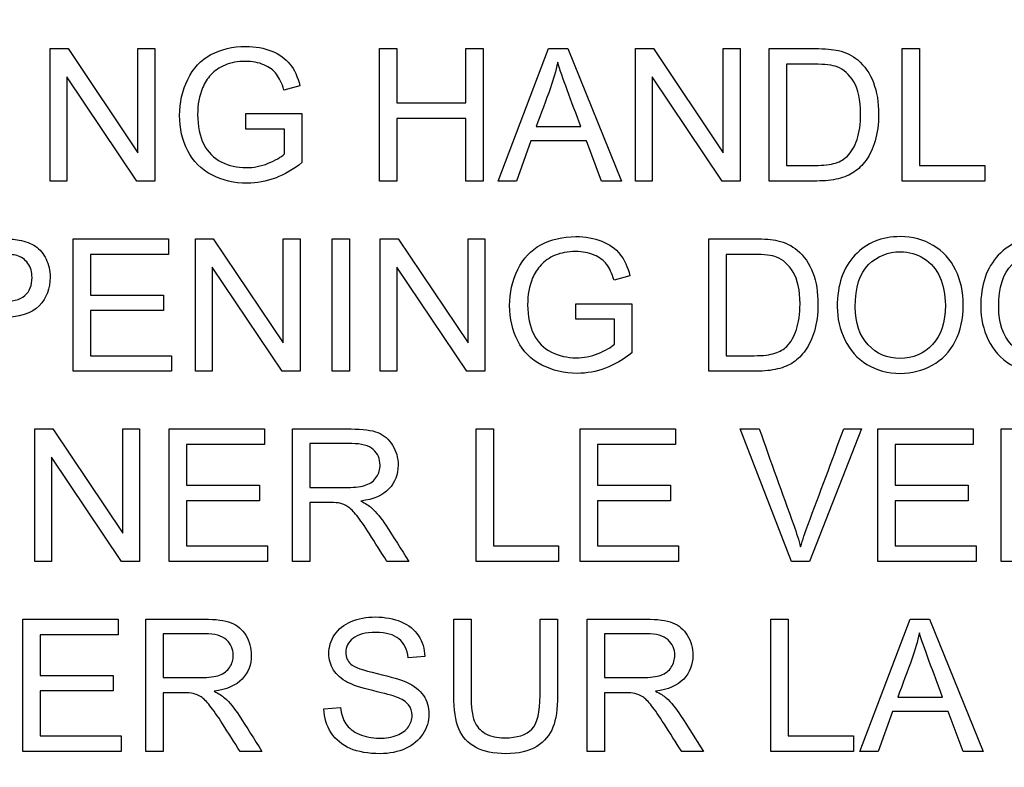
# Model space of a CAD drawing. Header units: inches. Extents: x 1 to 240, y -1 to 159.
# Tile 41 of 108: x 78.262 to 78.982, y 87.265 to 87.812. Entities that reach past the tile are written whole.
import ezdxf
from ezdxf.enums import TextEntityAlignment as Align

# ---------------------------------------------------------------- set-up
doc = ezdxf.new("R2010")
doc.units = ezdxf.units.IN
doc.header["$MEASUREMENT"] = 0
doc.layers.add('Default', color=7, linetype='Continuous')
doc.layers.add('LAB20180', color=7, linetype='Continuous')
doc.styles.add('SEACAD_Times_New_Roman', font='times.ttf')
doc.dimstyles.new('HAMMOND_(STH_-_240x160)', dxfattribs={"dimtxt": 1, "dimasz": 1.25, "dimexe": 0.5, "dimexo": 0.5, "dimgap": 0.25, "dimtad": 0, "dimtih": 1, "dimtoh": 1, "dimzin": 0, "dimdsep": 46, "dimtxsty": 'SEACAD_Times_New_Roman', "dimblk1": '_SE_FILLED', "dimblk2": '_SE_FILLED', "dimsah": 1, "dimcen": 0.5, "dimadec": 0, "dimazin": 0, "dimtfac": 0.8, "dimtofl": 0, "dimtmove": 0, "dimatfit": 3, "dimfxl": 1, "dimtolj": 1, "dimtzin": 0, "dimarcsym": 0})

# ---------------------------------------------------------------- blocks, each defined once
blk = doc.blocks.new('SE')
at = {"layer": 'LAB20180', "color": 7, "linetype": 'Continuous'}
for p, q in [((78.28439, 87.69378), (78.28439, 87.79056)), ((78.28439, 87.79056), (78.29752, 87.79056)), ((78.29752, 87.79056), (78.34865, 87.71445)), ((78.34865, 87.71445), (78.34865, 87.79056)), ((78.34865, 87.79056), (78.36095, 87.79056)), ((78.36095, 87.79056), (78.36095, 87.69378)), ((78.5254, 87.69378), (78.5254, 87.79056)), ((78.5254, 87.79056), (78.53809, 87.79056)), ((78.53809, 87.79056), (78.53809, 87.75083)), ((78.58851, 87.75083), (78.58851, 87.79056)), ((78.58851, 87.79056), (78.60126, 87.79056)), ((78.60126, 87.79056), (78.60126, 87.69378)), ((78.61207, 87.69378), (78.64903, 87.79056)), ((78.64903, 87.79056), (78.66314, 87.79056)), ((78.66314, 87.79056), (78.70235, 87.69378)), ((78.71252, 87.69378), (78.71252, 87.79056)), ((78.71252, 87.79056), (78.72566, 87.79056)), ((78.72566, 87.79056), (78.77685, 87.71445)), ((78.77685, 87.71445), (78.77685, 87.79056)), ((78.77685, 87.79056), (78.78909, 87.79056)), ((78.78909, 87.79056), (78.78909, 87.69378)), ((78.81046, 87.69378), (78.81046, 87.79056)), ((78.9077, 87.69378), (78.9077, 87.79056)), ((78.9077, 87.79056), (78.92038, 87.79056)), ((78.92038, 87.79056), (78.92038, 87.70517)), ((78.82315, 87.77922), (78.82315, 87.70517)), ((78.34781, 87.69378), (78.29662, 87.76989)), ((78.29662, 87.76989), (78.29662, 87.69378)), ((78.77595, 87.69378), (78.72482, 87.76989)), ((78.72482, 87.76989), (78.72482, 87.69378)), ((78.46713, 87.76345), (78.45541, 87.76029)), ((78.53809, 87.75083), (78.58851, 87.75083)), ((78.42746, 87.7317), (78.42746, 87.7431)), ((78.42746, 87.7431), (78.46861, 87.7431)), ((78.46861, 87.7431), (78.46861, 87.70723)), ((78.58851, 87.73943), (78.53809, 87.73943)), ((78.53809, 87.73943), (78.53809, 87.69378)), ((78.58851, 87.69378), (78.58851, 87.73943)), ((78.45586, 87.7317), (78.42746, 87.7317)), ((78.45586, 87.71361), (78.45586, 87.7317)), ((78.63983, 87.73357), (78.6726, 87.73357)), ((78.63596, 87.72308), (78.62553, 87.69378)), ((78.67672, 87.72308), (78.63596, 87.72308)), ((78.6878, 87.69378), (78.67672, 87.72308)), ((78.92038, 87.70517), (78.96809, 87.70517)), ((78.96809, 87.70517), (78.96809, 87.69378)), ((78.29662, 87.69378), (78.28439, 87.69378)), ((78.36095, 87.69378), (78.34781, 87.69378)), ((78.53809, 87.69378), (78.5254, 87.69378)), ((78.60126, 87.69378), (78.58851, 87.69378)), ((78.62553, 87.69378), (78.61207, 87.69378)), ((78.70235, 87.69378), (78.6878, 87.69378)), ((78.72482, 87.69378), (78.71252, 87.69378)), ((78.78909, 87.69378), (78.77595, 87.69378)), ((78.96809, 87.69378), (78.9077, 87.69378)), ((78.30119, 87.55476), (78.30119, 87.65154)), ((78.30119, 87.65154), (78.37093, 87.65154)), ((78.37093, 87.65154), (78.37093, 87.64014)), ((78.3907, 87.55476), (78.3907, 87.65154)), ((78.3907, 87.65154), (78.40377, 87.65154)), ((78.40377, 87.65154), (78.45496, 87.57543)), ((78.45496, 87.57543), (78.45496, 87.65154)), ((78.45496, 87.65154), (78.46719, 87.65154)), ((78.46719, 87.65154), (78.46719, 87.55476)), ((78.49063, 87.55476), (78.49063, 87.65154)), ((78.49063, 87.65154), (78.50332, 87.65154)), ((78.50332, 87.65154), (78.50332, 87.55476)), ((78.52579, 87.55476), (78.52579, 87.65154)), ((78.52579, 87.65154), (78.53893, 87.65154)), ((78.53893, 87.65154), (78.59012, 87.57543)), ((78.59012, 87.57543), (78.59012, 87.65154)), ((78.59012, 87.65154), (78.60235, 87.65154)), ((78.60235, 87.65154), (78.60235, 87.55476)), ((78.76616, 87.55476), (78.76616, 87.65154)), ((78.37093, 87.64014), (78.31388, 87.64014)), ((78.31388, 87.64014), (78.31388, 87.61039)), ((78.77885, 87.64014), (78.77885, 87.56609)), ((78.45406, 87.55476), (78.40293, 87.63081)), ((78.40293, 87.63081), (78.40293, 87.55476)), ((78.58922, 87.55476), (78.53809, 87.63081)), ((78.53809, 87.63081), (78.53809, 87.55476)), ((78.70853, 87.62443), (78.69688, 87.62128)), ((78.31388, 87.61039), (78.36726, 87.61039)), ((78.36726, 87.61039), (78.36726, 87.59906)), ((78.36726, 87.59906), (78.31388, 87.59906)), ((78.31388, 87.59906), (78.31388, 87.56609)), ((78.66893, 87.59269), (78.66893, 87.60408)), ((78.66893, 87.60408), (78.71001, 87.60408)), ((78.71001, 87.60408), (78.71001, 87.56822)), ((78.69733, 87.59269), (78.66893, 87.59269)), ((78.69733, 87.57459), (78.69733, 87.59269)), ((78.31388, 87.56609), (78.37318, 87.56609)), ((78.37318, 87.56609), (78.37318, 87.55476)), ((78.37318, 87.55476), (78.30119, 87.55476)), ((78.40293, 87.55476), (78.3907, 87.55476)), ((78.46719, 87.55476), (78.45406, 87.55476)), ((78.50332, 87.55476), (78.49063, 87.55476)), ((78.53809, 87.55476), (78.52579, 87.55476)), ((78.60235, 87.55476), (78.58922, 87.55476)), ((78.27315, 87.41574), (78.27315, 87.51252)), ((78.27315, 87.51252), (78.28629, 87.51252)), ((78.28629, 87.51252), (78.33748, 87.43641)), ((78.33748, 87.43641), (78.33748, 87.51252)), ((78.33748, 87.51252), (78.34971, 87.51252)), ((78.34971, 87.51252), (78.34971, 87.41574)), ((78.37154, 87.41574), (78.37154, 87.51252)), ((78.37154, 87.51252), (78.44128, 87.51252)), ((78.44128, 87.51252), (78.44128, 87.50112)), ((78.46169, 87.41574), (78.46169, 87.51252)), ((78.59594, 87.41574), (78.59594, 87.51252)), ((78.59594, 87.51252), (78.60869, 87.51252)), ((78.60869, 87.51252), (78.60869, 87.42707)), ((78.67205, 87.41574), (78.67205, 87.51252)), ((78.67205, 87.51252), (78.74179, 87.51252)), ((78.74179, 87.51252), (78.74179, 87.50112)), ((78.82666, 87.41574), (78.78925, 87.51252)), ((78.78925, 87.51252), (78.80309, 87.51252)), ((78.87798, 87.51252), (78.83999, 87.41574)), ((78.86491, 87.51252), (78.87798, 87.51252)), ((78.88989, 87.41574), (78.88989, 87.51252)), ((78.88989, 87.51252), (78.95963, 87.51252)), ((78.95963, 87.51252), (78.95963, 87.50112)), ((78.98004, 87.41574), (78.98004, 87.51252)), ((78.44128, 87.50112), (78.38422, 87.50112)), ((78.38422, 87.50112), (78.38422, 87.47138)), ((78.47444, 87.50183), (78.47444, 87.46977)), ((78.74179, 87.50112), (78.68474, 87.50112)), ((78.68474, 87.50112), (78.68474, 87.47138)), ((78.95963, 87.50112), (78.90258, 87.50112)), ((78.90258, 87.50112), (78.90258, 87.47138)), ((78.33658, 87.41574), (78.28545, 87.49179)), ((78.28545, 87.49179), (78.28545, 87.41574)), ((78.38422, 87.47138), (78.43761, 87.47138)), ((78.43761, 87.47138), (78.43761, 87.46004)), ((78.68474, 87.47138), (78.73812, 87.47138)), ((78.73812, 87.47138), (78.73812, 87.46004)), ((78.90258, 87.47138), (78.95596, 87.47138)), ((78.95596, 87.47138), (78.95596, 87.46004)), ((78.43761, 87.46004), (78.38422, 87.46004)), ((78.38422, 87.46004), (78.38422, 87.42707)), ((78.47444, 87.45869), (78.47444, 87.41574)), ((78.73812, 87.46004), (78.68474, 87.46004)), ((78.68474, 87.46004), (78.68474, 87.42707)), ((78.95596, 87.46004), (78.90258, 87.46004)), ((78.90258, 87.46004), (78.90258, 87.42707)), ((78.38422, 87.42707), (78.44353, 87.42707)), ((78.44353, 87.42707), (78.44353, 87.41574)), ((78.60869, 87.42707), (78.65634, 87.42707)), ((78.65634, 87.42707), (78.65634, 87.41574)), ((78.68474, 87.42707), (78.74404, 87.42707)), ((78.74404, 87.42707), (78.74404, 87.41574)), ((78.90258, 87.42707), (78.96188, 87.42707)), ((78.96188, 87.42707), (78.96188, 87.41574)), ((78.28545, 87.41574), (78.27315, 87.41574)), ((78.34971, 87.41574), (78.33658, 87.41574)), ((78.44353, 87.41574), (78.37154, 87.41574)), ((78.47444, 87.41574), (78.46169, 87.41574)), ((78.54675, 87.41574), (78.53072, 87.41574)), ((78.65634, 87.41574), (78.59594, 87.41574)), ((78.74404, 87.41574), (78.67205, 87.41574)), ((78.83999, 87.41574), (78.82666, 87.41574)), ((78.96188, 87.41574), (78.88989, 87.41574)), ((78.99279, 87.41574), (78.98004, 87.41574)), ((78.26436, 87.27672), (78.26436, 87.3735)), ((78.26436, 87.3735), (78.3341, 87.3735)), ((78.3341, 87.3735), (78.3341, 87.36211)), ((78.35432, 87.27672), (78.35432, 87.3735)), ((78.57969, 87.3735), (78.59237, 87.3735)), ((78.64279, 87.3735), (78.65554, 87.3735)), ((78.6773, 87.27672), (78.6773, 87.3735)), ((78.81156, 87.27672), (78.81156, 87.3735)), ((78.81156, 87.3735), (78.82431, 87.3735)), ((78.82431, 87.3735), (78.82431, 87.28806)), ((78.87672, 87.27672), (78.91362, 87.3735)), ((78.91362, 87.3735), (78.92772, 87.3735)), ((78.92772, 87.3735), (78.967, 87.27672)), ((78.3341, 87.36211), (78.27711, 87.36211)), ((78.27711, 87.36211), (78.27711, 87.33236)), ((78.36706, 87.36281), (78.36706, 87.33075)), ((78.69005, 87.36281), (78.69005, 87.33075)), ((78.5585, 87.3462), (78.54627, 87.3453)), ((78.27711, 87.33236), (78.33049, 87.33236)), ((78.33049, 87.33236), (78.33049, 87.32102)), ((78.33049, 87.32102), (78.27711, 87.32102)), ((78.27711, 87.32102), (78.27711, 87.28806)), ((78.36706, 87.31961), (78.36706, 87.27672)), ((78.69005, 87.31961), (78.69005, 87.27672)), ((78.90441, 87.31645), (78.93719, 87.31645)), ((78.48471, 87.30782), (78.49675, 87.30898)), ((78.90055, 87.30602), (78.89018, 87.27672)), ((78.94131, 87.30602), (78.90055, 87.30602)), ((78.95238, 87.27672), (78.94131, 87.30602)), ((78.27711, 87.28806), (78.33635, 87.28806)), ((78.33635, 87.28806), (78.33635, 87.27672)), ((78.82431, 87.28806), (78.87202, 87.28806)), ((78.87202, 87.28806), (78.87202, 87.27672)), ((78.33635, 87.27672), (78.26436, 87.27672)), ((78.36706, 87.27672), (78.35432, 87.27672)), ((78.43938, 87.27672), (78.42334, 87.27672)), ((78.69005, 87.27672), (78.6773, 87.27672)), ((78.76236, 87.27672), (78.74639, 87.27672)), ((78.87202, 87.27672), (78.81156, 87.27672)), ((78.89018, 87.27672), (78.87672, 87.27672)), ((78.967, 87.27672), (78.95238, 87.27672))]:
    blk.add_line(p, q, dxfattribs=at)
for points, knots in [([(78.46861, 87.70723), (78.4623, 87.70228), (78.4558, 87.69848), (78.44916, 87.69597), (78.44248, 87.69343), (78.43558, 87.69217), (78.41903, 87.69217), (78.4104, 87.69423), (78.40261, 87.69828), (78.39487, 87.70231), (78.38902, 87.7082), (78.38503, 87.71593), (78.38108, 87.72358), (78.37911, 87.73222), (78.37911, 87.75109), (78.3811, 87.75991), (78.38503, 87.76802), (78.38898, 87.77619), (78.39462, 87.78225), (78.40203, 87.78618), (78.40941, 87.79009), (78.41787, 87.79217), (78.43455, 87.79217), (78.44086, 87.79101), (78.45219, 87.7865), (78.45657, 87.78328), (78.45979, 87.77929), (78.46304, 87.77526), (78.46545, 87.76995), (78.46713, 87.76345)], [0, 0, 0, 0, 0.088464, 0.088464, 0.088464, 0.168275, 0.168275, 0.276643, 0.276643, 0.276643, 0.375909, 0.375909, 0.375909, 0.481964, 0.481964, 0.587298, 0.587298, 0.587298, 0.686536, 0.686536, 0.686536, 0.786193, 0.786193, 0.858611, 0.858611, 0.931029, 0.931029, 0.931029, 1, 1, 1, 1]), ([(78.81046, 87.79056), (78.82156, 87.79056), (78.83266, 87.79056), (78.84375, 87.79056), (78.85129, 87.79056), (78.85702, 87.79011), (78.86101, 87.78914), (78.86654, 87.7878), (78.87125, 87.78553), (78.87518, 87.78225), (78.88029, 87.77797), (78.88406, 87.7724), (78.88664, 87.7657), (78.88923, 87.75897), (78.89044, 87.75128), (78.89044, 87.73531), (78.88954, 87.72881), (78.88786, 87.72314), (78.88618, 87.71746), (78.88394, 87.71277), (78.87853, 87.7053), (78.87563, 87.70241), (78.87241, 87.70028), (78.86923, 87.69819), (78.86539, 87.69655), (78.86088, 87.69545), (78.85636, 87.69435), (78.85122, 87.69378), (78.84536, 87.69378), (78.83373, 87.69378), (78.8221, 87.69378), (78.81046, 87.69378)], [0, 0, 0, 0, 0.150369, 0.150369, 0.150369, 0.228741, 0.228741, 0.228741, 0.300535, 0.300535, 0.300535, 0.392465, 0.392465, 0.392465, 0.497213, 0.497213, 0.587785, 0.587785, 0.587785, 0.651375, 0.651375, 0.714965, 0.714965, 0.714965, 0.771693, 0.771693, 0.771693, 0.842372, 0.842372, 0.842372, 1, 1, 1, 1]), ([(78.45541, 87.76029), (78.45399, 87.76519), (78.45219, 87.76905), (78.45, 87.77188), (78.44784, 87.77469), (78.44479, 87.77697), (78.44079, 87.77871), (78.43682, 87.78044), (78.43236, 87.78122), (78.42167, 87.78122), (78.41658, 87.78032), (78.41233, 87.77852), (78.40811, 87.77672), (78.40467, 87.7744), (78.40203, 87.7715), (78.39942, 87.76863), (78.39739, 87.76538), (78.39598, 87.76197), (78.39347, 87.75594), (78.39231, 87.74941), (78.39231, 87.73376), (78.39379, 87.72655), (78.39675, 87.72076), (78.39974, 87.71491), (78.40403, 87.71058), (78.40963, 87.70775), (78.41528, 87.70489), (78.42135, 87.70356), (78.43326, 87.70356), (78.4386, 87.70459), (78.44388, 87.70672), (78.44919, 87.70885), (78.45316, 87.71116), (78.45586, 87.71361)], [0, 0, 0, 0, 0.06855, 0.06855, 0.06855, 0.130284, 0.130284, 0.130284, 0.200428, 0.200428, 0.285537, 0.285537, 0.285537, 0.352489, 0.352489, 0.352489, 0.41295, 0.41295, 0.41295, 0.513226, 0.513226, 0.638571, 0.638571, 0.638571, 0.73781, 0.73781, 0.73781, 0.838521, 0.838521, 0.926007, 0.926007, 0.926007, 1, 1, 1, 1]), ([(78.65567, 87.78058), (78.65432, 87.77427), (78.65251, 87.76808), (78.65039, 87.7619), (78.64711, 87.75237), (78.64335, 87.74301), (78.63983, 87.73357)], [0, 0, 0, 0, 0.391046, 0.391046, 0.391046, 1, 1, 1, 1]), ([(78.6726, 87.73357), (78.66928, 87.7425), (78.66595, 87.75143), (78.66262, 87.76036), (78.65961, 87.76845), (78.65728, 87.77523), (78.65567, 87.78058)], [0, 0, 0, 0, 0.572052, 0.572052, 0.572052, 1, 1, 1, 1]), ([(78.82315, 87.70517), (78.83006, 87.70517), (78.83697, 87.70517), (78.84388, 87.70517), (78.85026, 87.70517), (78.85528, 87.70575), (78.85889, 87.70691), (78.86255, 87.70809), (78.86545, 87.70975), (78.86758, 87.71194), (78.87056, 87.71501), (78.87299, 87.71908), (78.87473, 87.72423), (78.87644, 87.72931), (78.87724, 87.73557), (78.87724, 87.75302), (78.87556, 87.76081), (78.87228, 87.76628), (78.86901, 87.77174), (78.86488, 87.77536), (78.86011, 87.77723), (78.85671, 87.77856), (78.85116, 87.77916), (78.8435, 87.77922), (78.83672, 87.77928), (78.82993, 87.77922), (78.82315, 87.77922)], [0, 0, 0, 0, 0.131808, 0.131808, 0.131808, 0.228178, 0.228178, 0.228178, 0.292644, 0.292644, 0.292644, 0.383825, 0.383825, 0.383825, 0.499074, 0.499074, 0.657793, 0.657793, 0.657793, 0.76379, 0.76379, 0.76379, 0.870647, 0.870647, 0.870647, 1, 1, 1, 1]), ([(78.21053, 87.65154), (78.2227, 87.65154), (78.23487, 87.65154), (78.24704, 87.65154), (78.25341, 87.65154), (78.25837, 87.65122), (78.26172, 87.65057), (78.26646, 87.64966), (78.27048, 87.64826), (78.2737, 87.64607), (78.2769, 87.64389), (78.27949, 87.64072), (78.28142, 87.63673), (78.28338, 87.63268), (78.28439, 87.62829), (78.28439, 87.61529), (78.28175, 87.60827), (78.27647, 87.6026), (78.27118, 87.59693), (78.26178, 87.59404), (78.24807, 87.59404), (78.23981, 87.59404), (78.23154, 87.59404), (78.22328, 87.59404)], [0, 0, 0, 0, 0.217025, 0.217025, 0.217025, 0.304597, 0.304597, 0.304597, 0.381192, 0.381192, 0.381192, 0.45407, 0.45407, 0.45407, 0.533735, 0.533735, 0.671534, 0.671534, 0.671534, 0.852688, 0.852688, 0.852688, 1, 1, 1, 1]), ([(78.71001, 87.56822), (78.70377, 87.56319), (78.69726, 87.55946), (78.68387, 87.55444), (78.67705, 87.55315), (78.6605, 87.55315), (78.65187, 87.55521), (78.63629, 87.56332), (78.63043, 87.56918), (78.6265, 87.57691), (78.62258, 87.58461), (78.62051, 87.59314), (78.62051, 87.61207), (78.62251, 87.62082), (78.63036, 87.63718), (78.63603, 87.64323), (78.65084, 87.65109), (78.65934, 87.65308), (78.669, 87.65315), (78.67595, 87.6532), (78.68233, 87.65199), (78.68793, 87.64974), (78.69361, 87.64745), (78.69804, 87.64426), (78.70126, 87.64027), (78.70448, 87.63627), (78.70686, 87.63093), (78.70853, 87.62443)], [0, 0, 0, 0, 0.080414, 0.080414, 0.160827, 0.160827, 0.268289, 0.268289, 0.375751, 0.375751, 0.375751, 0.480478, 0.480478, 0.58379, 0.58379, 0.687102, 0.687102, 0.790414, 0.790414, 0.790414, 0.866321, 0.866321, 0.866321, 0.931135, 0.931135, 0.931135, 1, 1, 1, 1]), ([(78.76616, 87.65154), (78.77726, 87.65154), (78.78836, 87.65154), (78.79945, 87.65154), (78.80699, 87.65154), (78.81272, 87.65102), (78.81665, 87.65012), (78.82225, 87.64884), (78.82695, 87.64652), (78.83088, 87.64323), (78.83603, 87.63893), (78.83976, 87.63338), (78.84234, 87.62668), (78.84493, 87.61995), (78.84607, 87.61226), (78.84607, 87.59629), (78.84524, 87.58979), (78.8435, 87.58412), (78.84176, 87.57847), (78.83963, 87.57375), (78.83422, 87.56628), (78.83133, 87.56339), (78.82811, 87.56126), (78.8249, 87.55915), (78.82109, 87.55746), (78.81207, 87.55527), (78.80686, 87.55476), (78.80106, 87.55476), (78.78943, 87.55476), (78.7778, 87.55476), (78.76616, 87.55476)], [0, 0, 0, 0, 0.150382, 0.150382, 0.150382, 0.228456, 0.228456, 0.228456, 0.300557, 0.300557, 0.300557, 0.3925, 0.3925, 0.3925, 0.497244, 0.497244, 0.587812, 0.587812, 0.587812, 0.651334, 0.651334, 0.714857, 0.714857, 0.714857, 0.778611, 0.778611, 0.842366, 0.842366, 0.842366, 1, 1, 1, 1]), ([(78.86017, 87.60183), (78.86017, 87.61786), (78.86449, 87.63042), (78.87305, 87.6395), (78.88165, 87.64861), (78.89276, 87.65308), (78.90634, 87.65315), (78.91529, 87.65319), (78.92328, 87.65096), (78.93757, 87.64246), (78.94305, 87.63647), (78.95052, 87.62128), (78.95238, 87.61265), (78.95238, 87.59314), (78.95045, 87.58438), (78.94646, 87.57665), (78.94248, 87.56895), (78.93693, 87.56307), (78.92972, 87.55914), (78.92248, 87.55519), (78.91465, 87.55315), (78.8972, 87.55315), (78.88909, 87.55534), (78.88194, 87.55972), (78.87476, 87.56411), (78.86938, 87.57015), (78.86204, 87.58534), (78.86017, 87.59339), (78.86017, 87.60183)], [0, 0, 0, 0, 0.13347, 0.13347, 0.13347, 0.254654, 0.254654, 0.254654, 0.339082, 0.339082, 0.42351, 0.42351, 0.507937, 0.507937, 0.594054, 0.594054, 0.594054, 0.674521, 0.674521, 0.674521, 0.752952, 0.752952, 0.83802, 0.83802, 0.83802, 0.91901, 0.91901, 1, 1, 1, 1]), ([(78.96513, 87.60183), (78.96513, 87.61786), (78.96945, 87.63042), (78.97801, 87.6395), (78.98661, 87.64861), (78.99771, 87.65308), (79.0113, 87.65315), (79.02019, 87.65319), (79.02824, 87.65096), (79.04253, 87.64246), (79.048, 87.63647), (79.05547, 87.62128), (79.05734, 87.61265), (79.05734, 87.59314), (79.05535, 87.58438), (79.04749, 87.56892), (79.04189, 87.56307), (79.03468, 87.55914), (79.02739, 87.55517), (79.01961, 87.55315), (79.00216, 87.55315), (78.99404, 87.55534), (78.9869, 87.55972), (78.97972, 87.56411), (78.97434, 87.57015), (78.967, 87.58534), (78.96513, 87.59339), (78.96513, 87.60183)], [0, 0, 0, 0, 0.13347, 0.13347, 0.13347, 0.254653, 0.254653, 0.254653, 0.33796, 0.33796, 0.421266, 0.421266, 0.504572, 0.504572, 0.589544, 0.589544, 0.674517, 0.674517, 0.674517, 0.75295, 0.75295, 0.838021, 0.838021, 0.838021, 0.91901, 0.91901, 1, 1, 1, 1]), ([(78.69688, 87.62128), (78.6954, 87.62617), (78.69359, 87.63003), (78.69147, 87.63287), (78.68932, 87.63573), (78.68625, 87.63795), (78.68226, 87.63969), (78.67829, 87.64142), (78.67383, 87.6422), (78.66307, 87.6422), (78.65805, 87.6413), (78.6538, 87.6395), (78.64957, 87.6377), (78.64607, 87.63538), (78.6435, 87.63248), (78.64089, 87.62955), (78.63886, 87.62636), (78.63738, 87.62289), (78.63485, 87.61693), (78.63371, 87.61039), (78.63371, 87.59475), (78.63519, 87.58753), (78.63815, 87.58174), (78.64114, 87.57589), (78.64543, 87.57157), (78.65676, 87.5659), (78.66275, 87.56455), (78.67466, 87.56455), (78.68007, 87.56558), (78.69063, 87.56983), (78.69456, 87.57214), (78.69733, 87.57459)], [0, 0, 0, 0, 0.068468, 0.068468, 0.068468, 0.130219, 0.130219, 0.130219, 0.200847, 0.200847, 0.285416, 0.285416, 0.285416, 0.352366, 0.352366, 0.352366, 0.413246, 0.413246, 0.413246, 0.514272, 0.514272, 0.63847, 0.63847, 0.63847, 0.735204, 0.735204, 0.831937, 0.831937, 0.915969, 0.915969, 1, 1, 1, 1]), ([(78.87337, 87.60157), (78.87337, 87.58992), (78.87647, 87.58077), (78.88896, 87.56738), (78.89681, 87.56403), (78.90621, 87.5641), (78.91581, 87.56416), (78.92373, 87.56744), (78.92991, 87.57421), (78.93612, 87.581), (78.93925, 87.5905), (78.93925, 87.61078), (78.9379, 87.61767), (78.93262, 87.62939), (78.92875, 87.6339), (78.9236, 87.63712), (78.9185, 87.64031), (78.91278, 87.64194), (78.90641, 87.64201), (78.89739, 87.6421), (78.8896, 87.63885), (78.8831, 87.63267), (78.87656, 87.62646), (78.87337, 87.61612), (78.87337, 87.60157)], [0, 0, 0, 0, 0.121796, 0.121796, 0.243592, 0.243592, 0.243592, 0.358943, 0.358943, 0.358943, 0.494678, 0.494678, 0.579337, 0.579337, 0.663996, 0.663996, 0.663996, 0.742646, 0.742646, 0.742646, 0.854601, 0.854601, 0.854601, 1, 1, 1, 1]), ([(78.97827, 87.60157), (78.97827, 87.58992), (78.98142, 87.58077), (78.99392, 87.56738), (79.00171, 87.56403), (79.01117, 87.5641), (79.02077, 87.56416), (79.02869, 87.56744), (79.04105, 87.58097), (79.04414, 87.5905), (79.04414, 87.61078), (79.04285, 87.61767), (79.04021, 87.62353), (79.03756, 87.62941), (79.03365, 87.6339), (79.02347, 87.64034), (79.01774, 87.64194), (79.01137, 87.64201), (79.00235, 87.6421), (78.99456, 87.63885), (78.98806, 87.63267), (78.98152, 87.62646), (78.97827, 87.61612), (78.97827, 87.60157)], [0, 0, 0, 0, 0.121846, 0.121846, 0.243693, 0.243693, 0.243693, 0.37378, 0.37378, 0.503868, 0.503868, 0.585005, 0.585005, 0.585005, 0.663786, 0.663786, 0.742568, 0.742568, 0.742568, 0.854519, 0.854519, 0.854519, 1, 1, 1, 1]), ([(78.22328, 87.60543), (78.23163, 87.60543), (78.23998, 87.60543), (78.24833, 87.60543), (78.25657, 87.60543), (78.26249, 87.60698), (78.26945, 87.61316), (78.27119, 87.61748), (78.27119, 87.6272), (78.27016, 87.63068), (78.26809, 87.63357), (78.26606, 87.63644), (78.26339, 87.63834), (78.26005, 87.6393), (78.25787, 87.63993), (78.25386, 87.64014), (78.24807, 87.64014), (78.23981, 87.64014), (78.23154, 87.64014), (78.22328, 87.64014)], [0, 0, 0, 0, 0.215632, 0.215632, 0.215632, 0.355764, 0.355764, 0.495897, 0.495897, 0.596219, 0.596219, 0.596219, 0.682986, 0.682986, 0.682986, 0.786564, 0.786564, 0.786564, 1, 1, 1, 1]), ([(78.77885, 87.56609), (78.78574, 87.56609), (78.79263, 87.56609), (78.79952, 87.56609), (78.80596, 87.56609), (78.81092, 87.56667), (78.81459, 87.56789), (78.81818, 87.56909), (78.82109, 87.57073), (78.8263, 87.57594), (78.82869, 87.58006), (78.83036, 87.58522), (78.83202, 87.59033), (78.83294, 87.59655), (78.83294, 87.614), (78.83126, 87.62179), (78.82791, 87.6272), (78.82456, 87.63263), (78.82057, 87.63628), (78.81581, 87.63821), (78.81243, 87.63958), (78.80686, 87.64014), (78.7992, 87.64014), (78.79241, 87.64014), (78.78563, 87.64014), (78.77885, 87.64014)], [0, 0, 0, 0, 0.131461, 0.131461, 0.131461, 0.228365, 0.228365, 0.228365, 0.293651, 0.293651, 0.383901, 0.383901, 0.383901, 0.499118, 0.499118, 0.657794, 0.657794, 0.657794, 0.763674, 0.763674, 0.763674, 0.870555, 0.870555, 0.870555, 1, 1, 1, 1]), ([(78.46169, 87.51252), (78.47596, 87.51252), (78.49023, 87.51252), (78.50451, 87.51252), (78.51314, 87.51252), (78.51964, 87.51162), (78.52866, 87.50814), (78.53226, 87.50505), (78.5349, 87.50067), (78.53756, 87.49627), (78.53896, 87.4914), (78.53896, 87.47923), (78.5367, 87.47344), (78.52782, 87.46403), (78.52099, 87.46107), (78.51166, 87.45978)], [0, 0, 0, 0, 0.318429, 0.318429, 0.318429, 0.446133, 0.446133, 0.573836, 0.573836, 0.573836, 0.691895, 0.691895, 0.845948, 0.845948, 1, 1, 1, 1]), ([(78.80309, 87.51252), (78.81151, 87.48906), (78.81992, 87.4656), (78.82833, 87.44214), (78.83036, 87.43649), (78.83207, 87.43119), (78.83342, 87.4263)], [0, 0, 0, 0, 0.817954, 0.817954, 0.817954, 1, 1, 1, 1]), ([(78.83342, 87.4263), (78.8349, 87.43158), (78.83664, 87.43686), (78.83864, 87.44214), (78.84749, 87.46556), (78.85615, 87.48906), (78.86491, 87.51252)], [0, 0, 0, 0, 0.181713, 0.181713, 0.181713, 1, 1, 1, 1]), ([(78.98004, 87.51252), (78.99431, 87.51252), (79.00859, 87.51252), (79.02286, 87.51252), (79.03149, 87.51252), (79.03799, 87.51162), (79.04701, 87.50814), (79.05061, 87.50505), (79.05325, 87.50067), (79.05591, 87.49627), (79.05731, 87.4914), (79.05731, 87.47923), (79.05506, 87.47344), (79.04617, 87.46403), (79.03934, 87.46107), (79.03001, 87.45978)], [0, 0, 0, 0, 0.318429, 0.318429, 0.318429, 0.446133, 0.446133, 0.573836, 0.573836, 0.573836, 0.691895, 0.691895, 0.845948, 0.845948, 1, 1, 1, 1]), ([(78.47444, 87.46977), (78.4836, 87.46977), (78.49277, 87.46977), (78.50193, 87.46977), (78.50779, 87.46977), (78.51236, 87.47041), (78.51565, 87.47157), (78.51895, 87.47273), (78.52144, 87.47472), (78.52318, 87.47743), (78.52489, 87.48009), (78.52576, 87.48297), (78.52576, 87.49069), (78.52408, 87.49443), (78.5208, 87.49739), (78.51748, 87.50038), (78.51217, 87.50183), (78.50502, 87.50183), (78.49483, 87.50183), (78.48463, 87.50183), (78.47444, 87.50183)], [0, 0, 0, 0, 0.228451, 0.228451, 0.228451, 0.343902, 0.343902, 0.343902, 0.424724, 0.424724, 0.424724, 0.499032, 0.499032, 0.606702, 0.606702, 0.606702, 0.745825, 0.745825, 0.745825, 1, 1, 1, 1]), ([(78.53072, 87.41574), (78.52647, 87.42246), (78.52222, 87.42918), (78.51797, 87.4359), (78.51428, 87.44172), (78.51114, 87.44613), (78.50869, 87.44922), (78.50627, 87.45228), (78.50412, 87.45444), (78.50219, 87.45566), (78.5003, 87.45686), (78.49839, 87.45772), (78.49639, 87.45824), (78.49494, 87.45861), (78.4926, 87.45863), (78.48925, 87.45869), (78.48431, 87.45878), (78.47937, 87.45869), (78.47444, 87.45869)], [0, 0, 0, 0, 0.307183, 0.307183, 0.307183, 0.516416, 0.516416, 0.516416, 0.634807, 0.634807, 0.634807, 0.71683, 0.71683, 0.71683, 0.809234, 0.809234, 0.809234, 1, 1, 1, 1]), ([(78.51166, 87.45978), (78.51507, 87.45817), (78.51764, 87.45657), (78.51938, 87.45496), (78.52309, 87.45152), (78.52666, 87.44723), (78.53001, 87.44208), (78.53568, 87.43336), (78.54117, 87.42452), (78.54675, 87.41574)], [0, 0, 0, 0, 0.160192, 0.160192, 0.160192, 0.45337, 0.45337, 0.45337, 1, 1, 1, 1]), ([(78.49675, 87.30898), (78.49733, 87.30409), (78.49862, 87.30003), (78.50074, 87.29694), (78.50288, 87.29384), (78.50602, 87.29128), (78.5104, 87.28934), (78.51483, 87.28739), (78.5198, 87.28645), (78.5301, 87.28645), (78.53442, 87.28715), (78.54189, 87.29012), (78.54466, 87.29211), (78.54646, 87.29469), (78.54825, 87.29725), (78.54923, 87.29997), (78.54923, 87.30596), (78.54833, 87.3086), (78.54472, 87.3131), (78.54182, 87.31497), (78.53777, 87.31652), (78.53517, 87.3175), (78.52946, 87.31909), (78.52057, 87.32122), (78.51175, 87.32333), (78.50557, 87.3254), (78.50203, 87.32727), (78.49739, 87.32972), (78.49398, 87.33268), (78.48947, 87.33989), (78.48831, 87.34388), (78.48831, 87.35322), (78.48973, 87.35779), (78.49527, 87.36629), (78.49926, 87.36951), (78.5046, 87.37176), (78.50987, 87.37399), (78.51581, 87.37505), (78.52946, 87.37505), (78.53577, 87.37389), (78.54118, 87.37157), (78.54664, 87.36923), (78.55084, 87.36591), (78.5538, 87.3614), (78.55671, 87.35696), (78.55831, 87.35187), (78.5585, 87.3462)], [0, 0, 0, 0, 0.049984, 0.049984, 0.049984, 0.098571, 0.098571, 0.098571, 0.153381, 0.153381, 0.201742, 0.201742, 0.250104, 0.250104, 0.250104, 0.286951, 0.286951, 0.323015, 0.323015, 0.359078, 0.359078, 0.359078, 0.428661, 0.428661, 0.428661, 0.504947, 0.504947, 0.504947, 0.558497, 0.558497, 0.612048, 0.612048, 0.669423, 0.669423, 0.726798, 0.726798, 0.726798, 0.796415, 0.796415, 0.872924, 0.872924, 0.872924, 0.937128, 0.937128, 0.937128, 1, 1, 1, 1]), ([(78.35432, 87.3735), (78.36859, 87.3735), (78.38286, 87.3735), (78.39714, 87.3735), (78.40576, 87.3735), (78.41227, 87.3726), (78.42128, 87.36912), (78.42482, 87.36603), (78.43023, 87.35728), (78.43158, 87.35238), (78.43158, 87.34021), (78.42933, 87.33442), (78.42045, 87.32502), (78.41362, 87.32199), (78.40428, 87.32077)], [0, 0, 0, 0, 0.318406, 0.318406, 0.318406, 0.439908, 0.439908, 0.561409, 0.561409, 0.682911, 0.682911, 0.841455, 0.841455, 1, 1, 1, 1]), ([(78.65554, 87.3735), (78.65554, 87.35487), (78.65554, 87.33624), (78.65554, 87.31761), (78.65554, 87.30782), (78.65444, 87.3001), (78.65225, 87.29443), (78.65004, 87.28871), (78.64607, 87.28406), (78.64034, 87.28046), (78.63464, 87.27687), (78.62714, 87.27511), (78.60879, 87.27511), (78.60139, 87.27666), (78.59565, 87.27981), (78.58995, 87.28295), (78.5858, 87.28741), (78.58091, 87.29926), (78.57969, 87.30731), (78.57969, 87.31761), (78.57969, 87.33624), (78.57969, 87.35487), (78.57969, 87.3735)], [0, 0, 0, 0, 0.229338, 0.229338, 0.229338, 0.325916, 0.325916, 0.325916, 0.402614, 0.402614, 0.402614, 0.499372, 0.499372, 0.592793, 0.592793, 0.592793, 0.681738, 0.681738, 0.770683, 0.770683, 0.770683, 1, 1, 1, 1]), ([(78.65554, 87.3735), (78.65554, 87.35487), (78.65554, 87.33624), (78.65554, 87.31761), (78.65554, 87.30782), (78.65444, 87.3001), (78.65225, 87.29443), (78.65004, 87.28871), (78.64607, 87.28406), (78.64034, 87.28046), (78.63464, 87.27687), (78.62714, 87.27511), (78.60879, 87.27511), (78.60139, 87.27666), (78.59565, 87.27981), (78.58995, 87.28295), (78.5858, 87.28741), (78.58091, 87.29926), (78.57969, 87.30731), (78.57969, 87.31761), (78.57969, 87.33624), (78.57969, 87.35487), (78.57969, 87.3735)], [0, 0, 0, 0, 0.229338, 0.229338, 0.229338, 0.325916, 0.325916, 0.325916, 0.402614, 0.402614, 0.402614, 0.499372, 0.499372, 0.592793, 0.592793, 0.592793, 0.681738, 0.681738, 0.770683, 0.770683, 0.770683, 1, 1, 1, 1]), ([(78.59237, 87.3735), (78.59237, 87.35489), (78.59237, 87.33628), (78.59237, 87.31768), (78.59237, 87.30924), (78.59314, 87.30306), (78.59469, 87.29913), (78.59626, 87.29513), (78.59894, 87.29205), (78.60274, 87.28992), (78.60656, 87.28778), (78.61124, 87.2867), (78.62611, 87.2867), (78.63281, 87.28883), (78.64079, 87.29733), (78.64279, 87.30557), (78.64279, 87.31768), (78.64279, 87.33628), (78.64279, 87.35489), (78.64279, 87.3735)], [0, 0, 0, 0, 0.272431, 0.272431, 0.272431, 0.36409, 0.36409, 0.36409, 0.425016, 0.425016, 0.425016, 0.493235, 0.493235, 0.610411, 0.610411, 0.727586, 0.727586, 0.727586, 1, 1, 1, 1]), ([(78.59237, 87.3735), (78.59237, 87.35489), (78.59237, 87.33628), (78.59237, 87.31768), (78.59237, 87.30924), (78.59314, 87.30306), (78.59469, 87.29913), (78.59626, 87.29513), (78.59894, 87.29205), (78.60274, 87.28992), (78.60656, 87.28778), (78.61124, 87.2867), (78.62611, 87.2867), (78.63281, 87.28883), (78.64079, 87.29733), (78.64279, 87.30557), (78.64279, 87.31768), (78.64279, 87.33628), (78.64279, 87.35489), (78.64279, 87.3735)], [0, 0, 0, 0, 0.272431, 0.272431, 0.272431, 0.36409, 0.36409, 0.36409, 0.425016, 0.425016, 0.425016, 0.493235, 0.493235, 0.610411, 0.610411, 0.727586, 0.727586, 0.727586, 1, 1, 1, 1]), ([(78.6773, 87.3735), (78.69158, 87.3735), (78.70585, 87.3735), (78.72012, 87.3735), (78.72875, 87.3735), (78.73532, 87.3726), (78.73976, 87.37086), (78.74426, 87.3691), (78.74788, 87.36603), (78.75052, 87.36166), (78.75317, 87.35725), (78.75457, 87.35238), (78.75457, 87.34021), (78.75232, 87.33442), (78.74343, 87.32502), (78.73661, 87.32199), (78.72734, 87.32077)], [0, 0, 0, 0, 0.318559, 0.318559, 0.318559, 0.466747, 0.466747, 0.466747, 0.574052, 0.574052, 0.574052, 0.692051, 0.692051, 0.846026, 0.846026, 1, 1, 1, 1]), ([(78.36706, 87.33075), (78.37623, 87.33075), (78.38539, 87.33075), (78.39456, 87.33075), (78.40042, 87.33075), (78.40499, 87.33133), (78.41156, 87.33377), (78.41407, 87.33571), (78.41581, 87.33835), (78.41758, 87.34103), (78.41838, 87.34395), (78.41838, 87.35161), (78.41671, 87.35541), (78.41343, 87.35837), (78.41011, 87.36137), (78.4048, 87.36281), (78.39765, 87.36281), (78.38746, 87.36281), (78.37726, 87.36281), (78.36706, 87.36281)], [0, 0, 0, 0, 0.228426, 0.228426, 0.228426, 0.326342, 0.326342, 0.424258, 0.424258, 0.424258, 0.4994, 0.4994, 0.606745, 0.606745, 0.606745, 0.745853, 0.745853, 0.745853, 1, 1, 1, 1]), ([(78.54627, 87.3453), (78.54562, 87.35135), (78.54337, 87.35592), (78.53957, 87.35908), (78.5358, 87.36221), (78.53017, 87.36372), (78.51504, 87.36372), (78.50943, 87.3623), (78.50589, 87.3594), (78.50238, 87.35653), (78.50061, 87.35316), (78.50061, 87.34569), (78.50184, 87.34285), (78.50435, 87.3406), (78.50682, 87.33838), (78.51323, 87.33609), (78.5236, 87.33371), (78.53395, 87.33133), (78.54111, 87.32933), (78.54498, 87.32753), (78.55057, 87.32492), (78.55477, 87.32167), (78.55747, 87.31774), (78.5602, 87.31377), (78.56146, 87.30918), (78.56146, 87.29887), (78.56005, 87.29398), (78.55412, 87.28496), (78.54994, 87.28142), (78.5444, 87.27891), (78.53889, 87.27641), (78.53268, 87.27511), (78.5171, 87.27511), (78.50982, 87.2764), (78.5039, 87.27891), (78.49795, 87.28143), (78.49334, 87.28529), (78.48999, 87.29044), (78.48667, 87.29554), (78.4849, 87.30132), (78.48471, 87.30782)], [0, 0, 0, 0, 0.061269, 0.061269, 0.061269, 0.128991, 0.128991, 0.199659, 0.199659, 0.199659, 0.244601, 0.244601, 0.283745, 0.283745, 0.283745, 0.363957, 0.363957, 0.363957, 0.450774, 0.450774, 0.450774, 0.513333, 0.513333, 0.513333, 0.573932, 0.573932, 0.634532, 0.634532, 0.695131, 0.695131, 0.695131, 0.766629, 0.766629, 0.856838, 0.856838, 0.856838, 0.928295, 0.928295, 0.928295, 1, 1, 1, 1]), ([(78.69005, 87.33075), (78.69922, 87.33075), (78.70838, 87.33075), (78.71755, 87.33075), (78.72341, 87.33075), (78.72798, 87.33133), (78.73126, 87.33255), (78.7346, 87.33379), (78.73712, 87.33571), (78.7388, 87.33835), (78.74052, 87.34106), (78.74137, 87.34395), (78.74137, 87.35161), (78.7397, 87.35541), (78.73641, 87.35837), (78.73309, 87.36137), (78.72785, 87.36281), (78.72064, 87.36281), (78.71044, 87.36281), (78.70025, 87.36281), (78.69005, 87.36281)], [0, 0, 0, 0, 0.228418, 0.228418, 0.228418, 0.343902, 0.343902, 0.343902, 0.424321, 0.424321, 0.424321, 0.499434, 0.499434, 0.606737, 0.606737, 0.606737, 0.745862, 0.745862, 0.745862, 1, 1, 1, 1]), ([(78.92025, 87.36346), (78.9189, 87.35721), (78.91716, 87.35097), (78.91497, 87.34485), (78.91157, 87.33534), (78.90793, 87.32592), (78.90441, 87.31645)], [0, 0, 0, 0, 0.389843, 0.389843, 0.389843, 1, 1, 1, 1]), ([(78.93719, 87.31645), (78.93388, 87.32538), (78.93058, 87.33431), (78.92727, 87.34324), (78.92424, 87.35142), (78.92193, 87.35811), (78.92025, 87.36346)], [0, 0, 0, 0, 0.571633, 0.571633, 0.571633, 1, 1, 1, 1]), ([(78.42334, 87.27672), (78.41909, 87.28344), (78.41484, 87.29016), (78.41059, 87.29688), (78.40691, 87.3027), (78.40377, 87.30712), (78.40132, 87.31021), (78.39893, 87.31323), (78.39675, 87.31542), (78.39482, 87.31665), (78.39296, 87.31782), (78.39102, 87.31871), (78.38902, 87.31916), (78.38754, 87.31949), (78.38516, 87.31961), (78.38187, 87.31961), (78.37694, 87.31961), (78.372, 87.31961), (78.36706, 87.31961)], [0, 0, 0, 0, 0.307272, 0.307272, 0.307272, 0.516565, 0.516565, 0.516565, 0.634985, 0.634985, 0.634985, 0.71676, 0.71676, 0.71676, 0.809177, 0.809177, 0.809177, 1, 1, 1, 1]), ([(78.40428, 87.32077), (78.4077, 87.31916), (78.41027, 87.31748), (78.41201, 87.31594), (78.41579, 87.31258), (78.41929, 87.30821), (78.42263, 87.30306), (78.4283, 87.29434), (78.4338, 87.2855), (78.43938, 87.27672)], [0, 0, 0, 0, 0.160112, 0.160112, 0.160112, 0.453397, 0.453397, 0.453397, 1, 1, 1, 1]), ([(78.74639, 87.27672), (78.74212, 87.28344), (78.73785, 87.29016), (78.73358, 87.29688), (78.72988, 87.3027), (78.72676, 87.30712), (78.72437, 87.31021), (78.722, 87.31329), (78.71974, 87.31542), (78.71787, 87.31665), (78.71599, 87.31788), (78.71401, 87.31871), (78.71201, 87.31916), (78.71059, 87.31948), (78.70821, 87.31961), (78.70486, 87.31961), (78.69993, 87.31961), (78.69499, 87.31961), (78.69005, 87.31961)], [0, 0, 0, 0, 0.307485, 0.307485, 0.307485, 0.516125, 0.516125, 0.516125, 0.634458, 0.634458, 0.634458, 0.716976, 0.716976, 0.716976, 0.809328, 0.809328, 0.809328, 1, 1, 1, 1]), ([(78.72734, 87.32077), (78.73068, 87.31916), (78.73326, 87.31748), (78.735, 87.31594), (78.73881, 87.31254), (78.74227, 87.30821), (78.74562, 87.30306), (78.75129, 87.29434), (78.75678, 87.2855), (78.76236, 87.27672)], [0, 0, 0, 0, 0.159281, 0.159281, 0.159281, 0.452861, 0.452861, 0.452861, 1, 1, 1, 1])]:
    blk.add_open_spline(points, degree=3, knots=knots, dxfattribs=at)
blk = doc.blocks.new('DMBLK3299')
at = {"layer": 'Default', "linetype": 'Continuous'}
for points in [[(91.40808, 102.78799), (91.19975, 104.03799), (90.99141, 102.78799)], [(91.40808, 63.28799), (90.99141, 63.28799), (91.19975, 62.03799)]]:
    blk.add_hatch(color=7, dxfattribs=at).paths.add_polyline_path(points)
at = {"layer": 'Default', "color": 7, "linetype": 'Continuous'}
for p, q in [((67.24127, 104.03799), (91.69975, 104.03799)), ((91.19975, 104.03799), (91.19975, 83.88799)), ((91.19975, 82.53799), (91.19975, 62.03799)), ((82.83647, 62.03799), (91.69975, 62.03799))]:
    blk.add_line(p, q, dxfattribs=at)
at = {"layer": 'Default', "color": 7, "linetype": 'Continuous', "style": 'SEACAD_Times_New_Roman'}
blk.add_text('42.00', height=1, dxfattribs=at).set_placement((89.49359, 83.53799), align=Align.TOP_LEFT)
blk = doc.blocks.new('_SE_FILLED')
at = {"color": 0}
blk.add_line((0, 0), (-1, 0), dxfattribs=at)
blk.add_solid([(0, 0), (-1, -0.1665), (-1, 0.1665), (0, 0)], dxfattribs=at)
blk = doc.blocks.new('DMBLK3313')
at = {"layer": 'Default', "linetype": 'Continuous'}
for points in [[(86.64821, 95.10064), (86.43988, 96.35064), (86.23155, 95.10064)], [(86.64821, 84.28799), (86.23155, 84.28799), (86.43988, 83.03799)]]:
    blk.add_hatch(color=7, dxfattribs=at).paths.add_polyline_path(points)
at = {"layer": 'Default', "color": 7, "linetype": 'Continuous'}
for p, q in [((81.59879, 96.35064), (86.93988, 96.35064)), ((86.43988, 96.35064), (86.43988, 90.54431)), ((86.43988, 89.19431), (86.43988, 83.03799)), ((78.74629, 83.03799), (86.93988, 83.03799))]:
    blk.add_line(p, q, dxfattribs=at)
at = {"layer": 'Default', "color": 7, "linetype": 'Continuous', "style": 'SEACAD_Times_New_Roman'}
blk.add_text('13.31', height=1, dxfattribs=at).set_placement((84.73372, 90.19431), align=Align.TOP_LEFT)

msp = doc.modelspace()

# ---------------------------------------------------------------- block references
at = {"layer": 'Default'}
msp.add_blockref('SE', (0, 0), dxfattribs=at)

# ---------------------------------------------------------------- dimensions: what is measured, and where the dimension line sits
at = {"layer": 'Default', "color": 7, "linetype": 'Continuous'}
for base, p1, p2, picture, middle in [((91.19975, 62.03799), (66.74127, 104.03799), (82.33647, 62.03799), 'DMBLK3299', (91.19975, 83.03799)), ((86.43988, 83.03799), (81.09879, 96.35064), (78.24629, 83.03799), 'DMBLK3313', (86.43988, 89.69431))]:
    dim = msp.add_linear_dim(base=base, p1=p1, p2=p2, angle=90, text='\\A1;<>', dimstyle='HAMMOND_(STH_-_240x160)', dxfattribs=at)
    dim.commit()
    dim.dimension.update_dxf_attribs({"geometry": picture, "text_midpoint": middle, "dimtype": 160})

doc.saveas('drawing.dxf')
